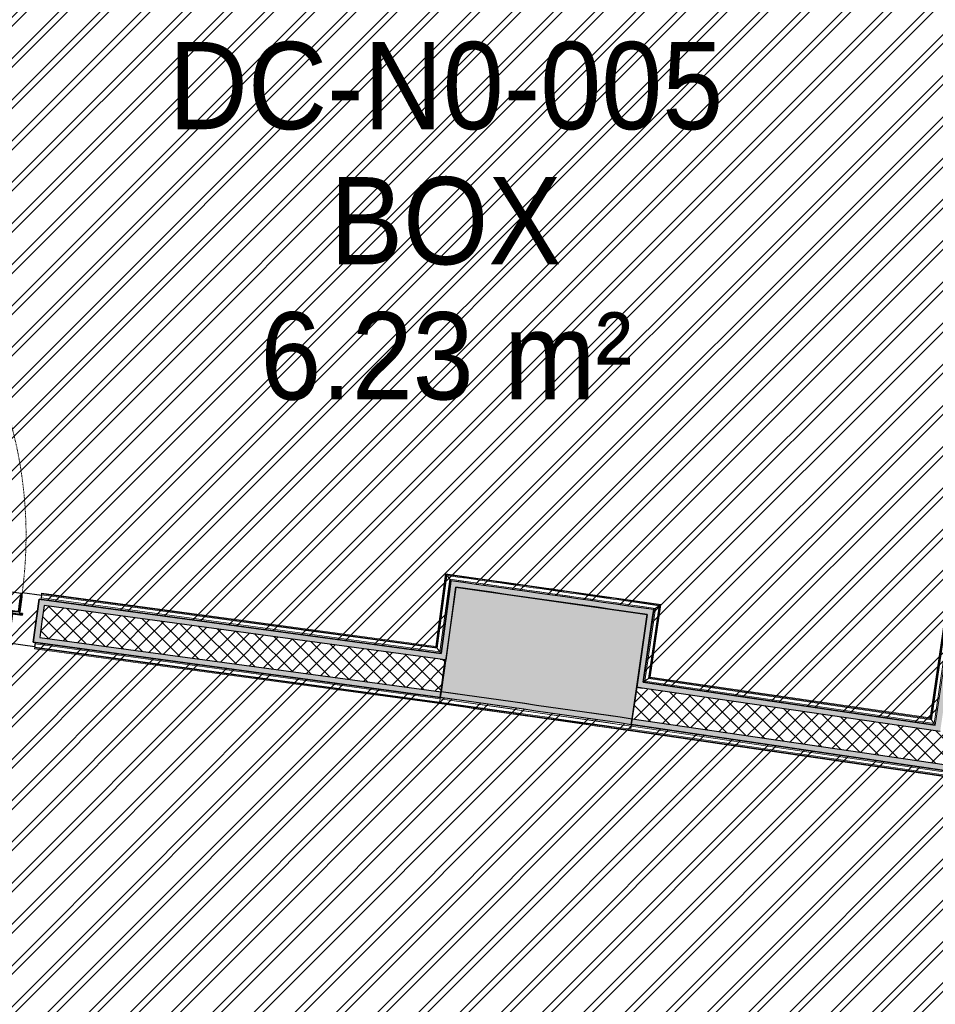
# Model space of a CAD drawing. Header units: centimetres. Extents: x -2631 to 8345, y -3715 to 485.
# Tile 39 of 82: x -482 to -282, y -2252 to -2038. Entities that reach past the tile are written whole.
import ezdxf

# ---------------------------------------------------------------- set-up
doc = ezdxf.new("R2010")
doc.units = ezdxf.units.CM
doc.linetypes.add('Tiret', pattern=[0.25, 0.125, -0.125])
for name, color, linetype, lineweight in [('0-1', 7, 'Continuous', 5), ('A-DOOR', 7, 'Continuous', 25), ('A-DOOR-FRAM', 7, 'Continuous', 25), ('ANNOTATIONS-1', 7, 'Continuous', 25), ('ANNOTATIONS-2', 7, 'Continuous', 18), ('EQUI_SPE', 7, 'Continuous', 18), ('HACHURE_C-3', 7, 'Continuous', 18), ('MUR_C', 7, 'Continuous', 25), ('PORTE', 7, 'Continuous', 25), ('PORTE-1', 7, 'Continuous', 18), ('PORTE-Cadre-meneau', 7, 'Continuous', 25), ('PORTE-panneau', 7, 'Continuous', 25), ('SERRU', 7, 'Continuous', 18), ('SERRU-traverse', 7, 'Continuous', 18), ('SOL', 7, 'Continuous', 25)]:
    doc.layers.add(name, color=color, linetype=linetype, lineweight=lineweight)
for name, color, linetype, lineweight, true_color in [('ANNOTATIONS-4', 6, 'Continuous', 18, 0xff00ff), ('ETIQUETTE-1', 9, 'Continuous', 30, 0x808080), ('HACHURE_C-1', 7, 'Continuous', 25, 0xdadada), ('HACHURE_C-2', 7, 'Continuous', 5, 0xdadada), ('HACHURE_C-4', 7, 'Continuous', 25, 0x787878), ('PORTE-2', 7, 'Tiret', 18, 0x000080)]:
    doc.layers.add(name, color=color, linetype=linetype, lineweight=lineweight, true_color=true_color)
doc.styles.add('Arial', font='arial.ttf', dxfattribs={"width": 0.9, "height": 19})
pattern_1 = [(45, (0, 0), (-1.767767, 1.767767), []), (135, (0, 0), (-1.767767, -1.767767), [])]

# ---------------------------------------------------------------- blocks, each defined once
blk = doc.blocks.new('PRT_SIMPLE_HUI_58x68x48 - PRT_BOIS_1V_930x2040x40-552384-2021_015_1114_DCE_1_50_Sols Chape')
at = {"layer": 'ANNOTATIONS-1'}
h = blk.add_hatch(color=256, dxfattribs=at)
h.paths.add_polyline_path([(-48.38, -0.97), (-48.51, -1.17), (-49.85, -1.32), (-50.05, -1.32), (-50.05, -1.45), (-49.59, -1.45), (-48.38, -1.28), (-48.38, -1.04)])
h.paths.add_polyline_path([(-50.85, -0.8), (-50.8, -1.15), (-50.2, -1.11), (-50.22, -1.02), (-50.52, -1.02), (-50.52, -0.93), (-48.83, -0.95), (-48.51, -1.06), (-48.38, -0.97), (-48.89, -0.8), (-50.54, -0.8)])
h = blk.add_hatch(color=256, dxfattribs=at)
h.paths.add_polyline_path([(41.38, -0.97), (41.38, -1.28), (42.62, -1.45), (43.05, -1.45), (43.03, -1.32), (42.58, -1.32), (41.51, -1.17), (41.45, -1.07)])
h.paths.add_polyline_path([(41.85, -0.8), (41.38, -0.97), (41.51, -1.06), (41.87, -0.93), (43.52, -0.98), (43.52, -1.02), (43.2, -1.08), (43.2, -1.15), (43.85, -1.15), (43.85, -0.8), (41.85, -0.8)])
at = {"layer": 'A-DOOR'}
for p, q in [((43.05, -1.45), (-49.95, -1.45)), ((-49.95, -1.45), (-49.95, -5.45)), ((43.05, -5.45), (43.05, -1.45)), ((-49.95, -5.45), (43.05, -5.45))]:
    blk.add_line(p, q, dxfattribs=at)
at = {"layer": 'A-DOOR-FRAM'}
for p, q in [((-48.7, 5.6), (-54.5, 5.6)), ((-54.5, 5.6), (-54.5, 4.75)), ((-54.5, 4.75), (-54.04, 4.75)), ((-54.04, 4.75), (-54.04, -4.75)), ((-48.7, -0.8), (-48.7, 5.6)), ((47.5, 5.6), (41.7, 5.6)), ((41.7, 5.6), (41.7, -0.8)), ((47.03, -4.75), (47.03, 4.75)), ((47.03, 4.75), (47.5, 4.75)), ((47.5, 4.75), (47.5, 5.6)), ((-50.85, -0.8), (-48.7, -0.8)), ((-50.85, -1.15), (-50.85, -0.8)), ((-50.2, -1.15), (-50.85, -1.15)), ((-50.2, -5.6), (-50.2, -1.15)), ((41.7, -0.8), (43.85, -0.8)), ((43.85, -1.15), (43.2, -1.15)), ((43.2, -1.15), (43.2, -5.6)), ((43.85, -0.8), (43.85, -1.15)), ((-54.04, -4.75), (-54.5, -4.75)), ((-54.5, -4.75), (-54.5, -5.6)), ((-54.5, -5.6), (-50.2, -5.6)), ((43.2, -5.6), (47.5, -5.6)), ((47.5, -4.75), (47.03, -4.75)), ((47.5, -5.6), (47.5, -4.75))]:
    blk.add_line(p, q, dxfattribs=at)
at = {"layer": 'ANNOTATIONS-2'}
for p, q in [((-48.85, -0.8), (-50.85, -0.8)), ((-50.85, -0.8), (-50.85, -1.15)), ((-50.85, -1.15), (-50.2, -1.15)), ((-50.52, -1.02), (-50.52, -0.93)), ((-50.52, -0.93), (-48.87, -0.93)), ((-50.2, -1.02), (-50.52, -1.02)), ((-50.2, -1.15), (-50.2, -1.02)), ((-49.61, -1.32), (-50.05, -1.32)), ((-50.05, -1.32), (-50.05, -1.45)), ((-50.05, -1.45), (-49.6, -1.45)), ((-48.51, -1.17), (-49.61, -1.32)), ((-49.6, -1.45), (-48.38, -1.28)), ((-48.87, -0.93), (-48.51, -1.06)), ((-48.38, -0.97), (-48.85, -0.8)), ((-48.51, -1.06), (-48.51, -1.17)), ((-48.38, -1.28), (-48.38, -0.97)), ((41.85, -0.8), (41.38, -0.97)), ((41.38, -0.97), (41.38, -1.28)), ((41.38, -1.28), (42.6, -1.45)), ((41.51, -1.06), (41.87, -0.93)), ((41.51, -1.17), (41.51, -1.06)), ((42.61, -1.32), (41.51, -1.17)), ((43.85, -0.8), (41.85, -0.8)), ((41.87, -0.93), (43.52, -0.93)), ((42.6, -1.45), (43.05, -1.45)), ((43.05, -1.32), (42.61, -1.32)), ((43.05, -1.45), (43.05, -1.32)), ((43.52, -1.02), (43.2, -1.02)), ((43.2, -1.02), (43.2, -1.15)), ((43.2, -1.15), (43.85, -1.15)), ((43.52, -0.93), (43.52, -1.02)), ((43.85, -1.15), (43.85, -0.8))]:
    blk.add_line(p, q, dxfattribs=at)
at = {"layer": 'EQUI_SPE'}
for p, q in [((43.05, -4.05), (43.05, -5.45)), ((43.05, -5.45), (40.35, -5.45))]:
    blk.add_line(p, q, dxfattribs=at)
at = {"layer": 'PORTE'}
for p, q in [((-42.71, 5.5), (-45.06, 5.5)), ((-45.06, 5.5), (-45.06, 5.45)), ((-45.06, 5.45), (-45.06, 5.04)), ((-45.06, 5.45), (-45.06, 5.04)), ((-42.71, 5.45), (-45.06, 5.45)), ((-42.71, 5.45), (-45.06, 5.45)), ((-45.06, 5.04), (-45.06, 4.33)), ((-45.06, 5.04), (-45.06, 4.33)), ((-42.71, 5.04), (-45.06, 5.04)), ((-45.06, 3.4), (-45.06, 4.33)), ((-45.06, 4.33), (-45.06, 3.4)), ((-31.96, 5.5), (-42.71, 5.5)), ((-42.71, 5.5), (-42.71, 5.45)), ((-42.71, 5.45), (-42.71, 5.5)), ((-42.71, 5.45), (-42.71, 5.04)), ((-42.71, 5.45), (-42.71, 5.04)), ((-31.96, 5.45), (-42.71, 5.45)), ((-31.96, 5.45), (-42.71, 5.45)), ((-42.71, 5.04), (-42.71, 5.45)), ((-42.71, 5.04), (-42.71, 5.45)), ((-42.71, 5.04), (-42.71, 4.33)), ((-42.71, 5.04), (-42.71, 4.33)), ((-31.96, 5.04), (-42.71, 5.04)), ((-42.71, 4.33), (-42.71, 5.04)), ((-42.71, 4.33), (-42.71, 5.04)), ((-42.71, 3.4), (-42.71, 4.33)), ((-42.71, 4.33), (-42.71, 3.4)), ((-42.71, 3.4), (-42.71, 4.33)), ((-42.71, 4.33), (-42.71, 3.4)), ((-31.96, 5.45), (-31.96, 5.5)), ((-31.96, 5.04), (-31.96, 5.45)), ((-31.96, 5.04), (-31.96, 5.45)), ((-31.96, 4.33), (-31.96, 5.04)), ((-31.96, 4.33), (-31.96, 5.04)), ((-31.96, 3.4), (-31.96, 4.33)), ((-31.96, 4.33), (-31.96, 3.4)), ((-45.06, 2.56), (-45.06, 3.4)), ((-45.06, 3.4), (-45.06, 2.56)), ((-42.71, 3.4), (-45.06, 3.4)), ((-42.71, 3.4), (-45.06, 3.4)), ((-45.06, 1.52), (-45.06, 2.56)), ((-45.06, 2.56), (-45.06, 1.52)), ((-42.71, 2.56), (-45.06, 2.56)), ((-42.71, 2.56), (-45.06, 2.56)), ((-42.71, 3.4), (-42.71, 3.28)), ((-42.71, 3.28), (-42.71, 3.4)), ((-31.96, 3.4), (-42.71, 3.4)), ((-31.96, 3.4), (-42.71, 3.4)), ((-42.71, 2.56), (-42.71, 3.4)), ((-42.71, 3.4), (-42.71, 2.56)), ((-31.96, 3.28), (-42.71, 3.28)), ((-42.71, 3.28), (-31.96, 3.28)), ((-42.71, 1.52), (-42.71, 2.56)), ((-42.71, 2.56), (-42.71, 1.52)), ((-31.96, 3.4), (-31.96, 3.28)), ((-31.96, 3.28), (-31.96, 3.4)), ((-45.06, 0.44), (-45.06, 1.52)), ((-45.06, 1.52), (-45.06, 0.44)), ((-42.71, 1.52), (-45.06, 1.52)), ((-42.71, 1.52), (-45.06, 1.52)), ((-45.06, 0.44), (-45.06, -0.4)), ((-45.06, -0.4), (-45.06, 0.44)), ((-42.71, 0.44), (-45.06, 0.44)), ((-45.06, 0.44), (-42.71, 0.44)), ((-42.71, 0.44), (-42.71, 1.52)), ((-42.71, 1.52), (-42.71, 0.44)), ((-42.71, 0.44), (-42.71, -0.4)), ((-42.71, -0.4), (-42.71, 0.44)), ((-46.56, -0.55), (-46.56, -1.45)), ((-41.34, -0.55), (-46.56, -0.55)), ((-41.34, -0.55), (-46.56, -0.55)), ((-46.56, -0.55), (-46.56, -1.45)), ((-41.34, -0.55), (-46.56, -0.55)), ((-41.34, -0.55), (-46.56, -0.55)), ((-46.56, -1.45), (-41.34, -1.45)), ((-46.56, -1.45), (-41.34, -1.45)), ((-46.56, -1.45), (-41.34, -1.45)), ((-46.56, -1.45), (-41.34, -1.45)), ((-45.06, -0.4), (-45.06, -0.5)), ((-45.06, -0.5), (-42.71, -0.5)), ((-44.3, -0.55), (-43.6, -0.55)), ((-44.3, -0.55), (-43.6, -0.55)), ((-43.6, -1.45), (-44.3, -1.45)), ((-43.6, -1.45), (-44.3, -1.45)), ((-42.71, -0.5), (-42.71, -0.4)), ((-41.34, -1.45), (-41.34, -0.55)), ((-41.34, -1.45), (-41.34, -0.55)), ((-49.95, -4.25), (-49.95, -2.65)), ((-49.95, -2.65), (-49.95, -2.9)), ((-49.95, -2.9), (-49.95, -4)), ((-49.95, -2.98), (-49.95, -3.27)), ((-49.95, -3.45), (-49.95, -3.08)), ((-49.95, -3.5), (-49.95, -3.4)), ((-49.95, -3.75), (-49.95, -3.45)), ((-49.95, -3.63), (-49.95, -3.92)), ((-49.95, -4.03), (-49.95, -4.25)), ((43.05, -2.9), (43.05, -2.65)), ((43.05, -2.65), (43.05, -4.25)), ((43.05, -4), (43.05, -2.9)), ((43.05, -3.27), (43.05, -2.98)), ((43.05, -3.08), (43.05, -3.45)), ((43.05, -3.4), (43.05, -3.5)), ((43.05, -3.45), (43.05, -3.75)), ((43.05, -3.92), (43.05, -3.63)), ((43.05, -4.25), (43.05, -4)), ((-46.56, -5.45), (-46.56, -6.35)), ((-41.34, -5.45), (-46.56, -5.45)), ((-41.34, -5.45), (-46.56, -5.45)), ((-46.56, -5.45), (-46.56, -6.35)), ((-41.34, -5.45), (-46.56, -5.45)), ((-41.34, -5.45), (-46.56, -5.45)), ((-46.56, -6.35), (-41.34, -6.35)), ((-46.56, -6.35), (-41.34, -6.35)), ((-46.56, -6.35), (-41.34, -6.35)), ((-46.56, -6.35), (-41.34, -6.35)), ((-42.71, -6.4), (-45.06, -6.4)), ((-45.06, -6.4), (-45.06, -6.5)), ((-44.3, -5.45), (-43.6, -5.45)), ((-44.3, -5.45), (-43.6, -5.45)), ((-43.6, -6.35), (-44.3, -6.35)), ((-43.6, -6.35), (-44.3, -6.35)), ((-42.71, -6.5), (-42.71, -6.4)), ((-41.34, -6.35), (-41.34, -5.45)), ((-41.34, -6.35), (-41.34, -5.45)), ((-45.06, -7.34), (-45.06, -6.5)), ((-45.06, -6.5), (-45.06, -7.34)), ((-45.06, -7.34), (-45.06, -8.42)), ((-45.06, -8.42), (-45.06, -7.34)), ((-45.06, -7.34), (-42.71, -7.34)), ((-42.71, -7.34), (-45.06, -7.34)), ((-45.06, -8.42), (-45.06, -9.46)), ((-45.06, -9.46), (-45.06, -8.42)), ((-45.06, -8.42), (-42.71, -8.42)), ((-45.06, -8.42), (-42.71, -8.42)), ((-42.71, -7.34), (-42.71, -6.5)), ((-42.71, -6.5), (-42.71, -7.34)), ((-42.71, -7.34), (-42.71, -8.42)), ((-42.71, -8.42), (-42.71, -7.34)), ((-42.71, -8.42), (-42.71, -9.46)), ((-42.71, -9.46), (-42.71, -8.42)), ((-45.06, -9.46), (-45.06, -10.3)), ((-45.06, -10.3), (-45.06, -9.46)), ((-45.06, -9.46), (-42.71, -9.46)), ((-45.06, -9.46), (-42.71, -9.46)), ((-45.06, -10.3), (-45.06, -11.23)), ((-45.06, -11.23), (-45.06, -10.3)), ((-45.06, -10.3), (-42.71, -10.3)), ((-45.06, -10.3), (-42.71, -10.3)), ((-42.71, -9.46), (-42.71, -10.3)), ((-42.71, -10.3), (-42.71, -9.46)), ((-42.71, -10.3), (-42.71, -10.18)), ((-42.71, -10.18), (-42.71, -10.3)), ((-42.71, -10.18), (-31.96, -10.18)), ((-31.96, -10.18), (-42.71, -10.18)), ((-42.71, -10.3), (-42.71, -11.23)), ((-42.71, -11.23), (-42.71, -10.3)), ((-42.71, -10.3), (-31.96, -10.3)), ((-42.71, -10.3), (-31.96, -10.3)), ((-42.71, -10.3), (-42.71, -11.23)), ((-42.71, -11.23), (-42.71, -10.3)), ((-31.96, -10.3), (-31.96, -10.18)), ((-31.96, -10.18), (-31.96, -10.3)), ((-31.96, -10.3), (-31.96, -11.23)), ((-31.96, -11.23), (-31.96, -10.3)), ((-45.06, -11.23), (-45.06, -11.94)), ((-45.06, -11.23), (-45.06, -11.94)), ((-45.06, -11.94), (-45.06, -12.35)), ((-45.06, -11.94), (-45.06, -12.35)), ((-45.06, -11.94), (-42.71, -11.94)), ((-45.06, -12.35), (-45.06, -12.4)), ((-45.06, -12.35), (-42.71, -12.35)), ((-45.06, -12.35), (-42.71, -12.35)), ((-45.06, -12.4), (-42.71, -12.4)), ((-42.71, -11.23), (-42.71, -11.94)), ((-42.71, -11.23), (-42.71, -11.94)), ((-42.71, -11.94), (-42.71, -11.23)), ((-42.71, -11.94), (-42.71, -11.23)), ((-42.71, -11.94), (-42.71, -12.35)), ((-42.71, -11.94), (-42.71, -12.35)), ((-42.71, -11.94), (-31.96, -11.94)), ((-42.71, -12.35), (-42.71, -11.94)), ((-42.71, -12.35), (-42.71, -11.94)), ((-42.71, -12.35), (-42.71, -12.4)), ((-42.71, -12.35), (-31.96, -12.35)), ((-42.71, -12.35), (-31.96, -12.35)), ((-42.71, -12.4), (-42.71, -12.35)), ((-42.71, -12.4), (-31.96, -12.4)), ((-31.96, -11.94), (-31.96, -11.23)), ((-31.96, -11.94), (-31.96, -11.23)), ((-31.96, -12.35), (-31.96, -11.94)), ((-31.96, -12.35), (-31.96, -11.94)), ((-31.96, -12.4), (-31.96, -12.35))]:
    blk.add_line(p, q, dxfattribs=at)
for radius, start, end in [(0.912, 155.8208, 178.2982), (0.912, 155.8208, 178.2982), (0.912, 155.8208, 178.2982), (0.912, 155.8208, 180), (0.912, 155.8208, 178.2982), (0.912, 155.8208, 178.2982), (0.912, 155.8208, 178.2982), (0.912, 155.8208, 178.2982), (0.75, 360, 180), (0.75, 135.2517, 180), (0.75, 60.1708, 135), (0.912, 111.9887, 120), (0.912, 111.9887, 120), (0.912, 111.9887, 120), (0.912, 111.9887, 120), (0.912, 111.9887, 120), (0.912, 111.9887, 120), (0.912, 111.9887, 120), (0.912, 111.9887, 120), (0.912, 60, 68.0113), (0.912, 60, 68.0113), (0.912, 60, 68.0113), (0.912, 60, 68.0113), (0.912, 60, 68.0113), (0.912, 60, 68.0113), (0.912, 60, 68.0113), (0.912, 60, 68.0113), (0.75, 0, 60), (0.912, 0, 24.1792), (0.912, 0, 24.1792), (0.912, 0, 24.1792), (0.912, 0, 24.1792), (0.912, 0, 24.1792), (0.912, 0, 24.1792), (0.912, 0, 24.1792), (0.912, 0, 24.1792), (0.912, 180, 204.1792), (0.912, 182.7454, 191.9497), (0.912, 182.7454, 191.9497), (0.912, 182.7454, 204.1792), (0.912, 182.7454, 191.9497), (0.912, 182.7454, 191.9497), (0.912, 182.7454, 191.9497), (0.912, 182.7454, 191.9497), (0.75, 180, 360), (0.75, 180, 0), (0.912, 240, 248.0113), (0.912, 240, 248.0113)]:
    blk.add_arc((42.9, -6.55), radius, start, end, dxfattribs=at)
at = {"layer": 'PORTE-2'}
blk.add_arc((42.8, -5.45), 93, 180, 269.3192, dxfattribs=at)
at = {"layer": 'PORTE-Cadre-meneau'}
for p, q in [((-54.04, 4.75), (-54.5, 4.75)), ((-54.04, -4.75), (-54.04, 4.75)), ((-48.7, 4.75), (-48.7, -0.8)), ((41.7, -0.8), (41.7, 4.75)), ((47.5, 4.75), (47.03, 4.75)), ((47.03, 4.75), (47.03, -4.75)), ((-48.7, -0.8), (-50.85, -0.8)), ((-50.85, -0.8), (-50.85, -1.15)), ((-50.85, -1.15), (-50.2, -1.15)), ((-50.2, -1.15), (-50.2, -4.75)), ((41.7, -0.8), (43.85, -0.8)), ((43.2, -4.75), (43.2, -1.15)), ((43.85, -1.15), (43.2, -1.15)), ((43.85, -1.15), (43.85, -0.8)), ((-54.5, -4.75), (-54.04, -4.75)), ((47.03, -4.75), (47.5, -4.75))]:
    blk.add_line(p, q, dxfattribs=at)
at = {"layer": 'PORTE-panneau'}
for p, q in [((43.05, -1.45), (-49.95, -1.45)), ((-49.95, -2.65), (-49.95, -4.25)), ((43.05, -4.25), (43.05, -2.65)), ((41.7, -5.45), (41.7, -97.75))]:
    blk.add_line(p, q, dxfattribs=at)
blk = doc.blocks.new('Garde-corps - Garde-corps-506445-2021_015_1114_DCE_1_50_Sols Chape')
at = {"layer": 'SERRU-traverse'}
for p, q in [((-252.92, -1987.58), (-282.66, -2190.98)), ((-252.92, -1987.58), (-282.66, -2190.98)), ((-252.58, -1987.32), (-282.41, -2191.32)), ((-282.41, -2191.32), (-252.58, -1987.32)), ((-254.12, -1988.48), (-283.55, -2189.78)), ((-253.93, -1988.33), (-283.41, -2189.97)), ((-253.73, -1988.19), (-283.27, -2190.17)), ((-389.09, -2158.35), (-391.24, -2174.22)), ((-388.95, -2158.54), (-391.1, -2174.41)), ((-388.8, -2158.74), (-390.95, -2174.6)), ((-388.19, -2159.54), (-390.34, -2175.4)), ((-388.19, -2159.54), (-390.34, -2175.4)), ((-342.21, -2165.03), (-389.09, -2158.35)), ((-343.4, -2165.92), (-388.19, -2159.54)), ((-387.94, -2159.88), (-390.09, -2175.74)), ((-390.09, -2175.74), (-387.94, -2159.88)), ((-365.65, -2161.68), (-366.64, -2161.54)), ((-390.09, -2175.74), (-477.29, -2163.93)), ((-477.29, -2163.93), (-390.09, -2175.74)), ((-477.11, -2162.59), (-477.17, -2163.09)), ((-477.17, -2163.09), (-477.15, -2162.92)), ((-477.15, -2162.92), (-477.13, -2162.75)), ((-390.95, -2174.6), (-477.15, -2162.92)), ((-390.34, -2175.4), (-477.14, -2163.64)), ((-390.34, -2175.4), (-477.14, -2163.64)), ((-477.11, -2162.59), (-477.13, -2162.75)), ((-391.1, -2174.41), (-477.13, -2162.75)), ((-391.24, -2174.22), (-477.11, -2162.59)), ((-346.05, -2182.01), (-343.74, -2166.18)), ((-343.74, -2166.18), (-346.05, -2182.01)), ((-345.71, -2181.76), (-343.4, -2165.92)), ((-345.71, -2181.76), (-343.4, -2165.92)), ((-344.91, -2181.16), (-342.59, -2165.32)), ((-344.71, -2181.01), (-342.39, -2165.17)), ((-344.52, -2180.87), (-342.21, -2165.03)), ((-390.95, -2174.6), (-390.34, -2175.4)), ((-390.09, -2175.74), (-390.68, -2174.96)), ((-344.91, -2181.16), (-345.71, -2181.76)), ((-283.27, -2190.17), (-344.91, -2181.16)), ((-283.41, -2189.97), (-344.71, -2181.01)), ((-283.55, -2189.78), (-344.52, -2180.87)), ((-346.05, -2182.01), (-345.26, -2181.42)), ((-282.41, -2191.32), (-346.05, -2182.01)), ((-346.05, -2182.01), (-282.41, -2191.32)), ((-282.66, -2190.98), (-345.71, -2181.76)), ((-282.66, -2190.98), (-345.71, -2181.76)), ((-283.27, -2190.17), (-282.66, -2190.98)), ((-282.41, -2191.32), (-283, -2190.53))]:
    blk.add_line(p, q, dxfattribs=at)
at = {"layer": 'SERRU-traverse', "flags": 128}
for points in [[(-389.09, -2158.35), (-389.09, -2158.35), (-389.09, -2158.36), (-389.07, -2158.38), (-389.06, -2158.4), (-389.04, -2158.42), (-389.02, -2158.45), (-389, -2158.47), (-388.99, -2158.49), (-388.97, -2158.52), (-388.95, -2158.54)], [(-388.8, -2158.74), (-388.5, -2159.14), (-388.19, -2159.54)], [(-387.94, -2159.88), (-388.24, -2159.49), (-388.53, -2159.09)], [(-388.19, -2159.54), (-388.18, -2159.55), (-388.16, -2159.59), (-388.12, -2159.63), (-388.08, -2159.69), (-388.03, -2159.75), (-387.99, -2159.82), (-387.94, -2159.88)], [(-343.74, -2166.18), (-343.34, -2165.88), (-342.95, -2165.58)], [(-342.59, -2165.32), (-342.99, -2165.62), (-343.4, -2165.92)]]:
    blk.add_lwpolyline(points, dxfattribs=at)
at = {"layer": 'SERRU-traverse'}
for radius, start, end in [(18469.29, 81.819426, 81.96532), (18469.12, 81.819967, 81.964777), (18468.4, 81.822183, 81.962554), (18468.1, 81.823116, 81.961618), (18468.1, 81.823116, 81.961618)]:
    blk.add_arc((-2970.45, -20446.53), radius, start, end, dxfattribs=at)
for points, knots in [([(-343.4, -2165.92), (-343.4, -2165.92), (-343.4, -2165.92), (-343.41, -2165.93), (-343.41, -2165.93), (-343.42, -2165.94), (-343.43, -2165.94), (-343.43, -2165.95), (-343.44, -2165.96), (-343.46, -2165.96), (-343.47, -2165.97), (-343.48, -2165.98), (-343.49, -2165.99), (-343.51, -2166), (-343.52, -2166.01), (-343.53, -2166.02), (-343.55, -2166.03), (-343.56, -2166.04), (-343.58, -2166.06), (-343.62, -2166.09), (-343.67, -2166.13), (-343.72, -2166.16), (-343.74, -2166.18)], [0, 0, 0, 0, 0.071429, 0.107143, 0.142857, 0.178571, 0.214286, 0.25, 0.285714, 0.321429, 0.357143, 0.392857, 0.428571, 0.464286, 0.5, 0.535714, 0.571429, 0.607143, 0.642857, 0.714286, 0.857143, 1, 1, 1, 1]), ([(-342.21, -2165.03), (-342.21, -2165.03), (-342.21, -2165.03), (-342.22, -2165.04), (-342.23, -2165.05), (-342.24, -2165.06), (-342.26, -2165.07), (-342.28, -2165.09), (-342.3, -2165.1), (-342.32, -2165.12), (-342.34, -2165.13), (-342.37, -2165.15), (-342.38, -2165.16), (-342.39, -2165.17)], [0.075, 0.075, 0.075, 0.075, 0.15, 0.2125, 0.275, 0.35, 0.425, 0.5, 0.6, 0.7, 0.775, 0.85, 1, 1, 1, 1]), ([(-391.24, -2174.22), (-391.24, -2174.22), (-391.24, -2174.23), (-391.23, -2174.24), (-391.22, -2174.25), (-391.2, -2174.27), (-391.19, -2174.29), (-391.18, -2174.31), (-391.17, -2174.32), (-391.16, -2174.33), (-391.15, -2174.35), (-391.14, -2174.36), (-391.13, -2174.37), (-391.11, -2174.39), (-391.11, -2174.4), (-391.1, -2174.41)], [0.1, 0.1, 0.1, 0.1, 0.2, 0.3, 0.4, 0.475, 0.55, 0.6, 0.65, 0.7, 0.75, 0.8, 0.85, 0.9, 1, 1, 1, 1]), ([(-390.34, -2175.4), (-390.34, -2175.4), (-390.34, -2175.41), (-390.32, -2175.43), (-390.31, -2175.45), (-390.29, -2175.47), (-390.28, -2175.49), (-390.26, -2175.51), (-390.24, -2175.54), (-390.22, -2175.57), (-390.2, -2175.59), (-390.18, -2175.62), (-390.14, -2175.67), (-390.11, -2175.71), (-390.09, -2175.74)], [0, 0, 0, 0, 0.166667, 0.25, 0.333333, 0.416667, 0.458333, 0.5, 0.583333, 0.666667, 0.708333, 0.75, 0.833333, 1, 1, 1, 1]), ([(-344.52, -2180.87), (-344.52, -2180.87), (-344.53, -2180.87), (-344.54, -2180.88), (-344.56, -2180.89), (-344.58, -2180.91), (-344.59, -2180.92), (-344.61, -2180.93), (-344.62, -2180.94), (-344.64, -2180.95), (-344.65, -2180.96), (-344.66, -2180.97), (-344.68, -2180.98), (-344.69, -2181), (-344.7, -2181), (-344.71, -2181.01)], [0.1, 0.1, 0.1, 0.1, 0.2, 0.3, 0.4, 0.475, 0.55, 0.6, 0.65, 0.7, 0.75, 0.8, 0.85, 0.9, 1, 1, 1, 1]), ([(-345.71, -2181.76), (-345.71, -2181.76), (-345.72, -2181.76), (-345.74, -2181.78), (-345.76, -2181.79), (-345.78, -2181.81), (-345.8, -2181.82), (-345.82, -2181.84), (-345.85, -2181.86), (-345.88, -2181.88), (-345.9, -2181.9), (-345.93, -2181.92), (-345.98, -2181.96), (-346.02, -2181.99), (-346.05, -2182.01)], [0, 0, 0, 0, 0.166667, 0.25, 0.333333, 0.416667, 0.458333, 0.5, 0.583333, 0.666667, 0.708333, 0.75, 0.833333, 1, 1, 1, 1]), ([(-283.55, -2189.78), (-283.55, -2189.79), (-283.55, -2189.79), (-283.54, -2189.8), (-283.53, -2189.82), (-283.51, -2189.84), (-283.5, -2189.85), (-283.49, -2189.87), (-283.48, -2189.88), (-283.47, -2189.9), (-283.46, -2189.91), (-283.45, -2189.93), (-283.44, -2189.94), (-283.43, -2189.95), (-283.42, -2189.97), (-283.41, -2189.97)], [0.1, 0.1, 0.1, 0.1, 0.2, 0.3, 0.4, 0.475, 0.55, 0.6, 0.65, 0.7, 0.75, 0.8, 0.85, 0.9, 1, 1, 1, 1]), ([(-282.66, -2190.98), (-282.66, -2190.98), (-282.66, -2190.98), (-282.64, -2191), (-282.63, -2191.02), (-282.61, -2191.04), (-282.6, -2191.06), (-282.59, -2191.08), (-282.56, -2191.11), (-282.54, -2191.14), (-282.52, -2191.17), (-282.5, -2191.19), (-282.47, -2191.24), (-282.43, -2191.29), (-282.41, -2191.32)], [0, 0, 0, 0, 0.166667, 0.25, 0.333333, 0.416667, 0.458333, 0.5, 0.583333, 0.666667, 0.708333, 0.75, 0.833333, 1, 1, 1, 1])]:
    blk.add_open_spline(points, degree=3, knots=knots, dxfattribs=at)
blk = doc.blocks.new('Garde-corps - Garde-corps-511339-2021_015_1114_DCE_1_50_Sols Chape')
at = {"layer": 'SERRU-traverse'}
for p, q in [((-478.55, -2174.05), (-478.64, -2174.69)), ((-478.62, -2174.53), (-478.64, -2174.7)), ((-478.64, -2174.7), (-390.45, -2186.64)), ((-478.62, -2174.53), (-478.6, -2174.36)), ((-478.62, -2174.53), (-390.42, -2186.48)), ((-478.6, -2174.36), (-478.5, -2173.65)), ((-478.6, -2174.36), (-390.4, -2186.31)), ((-478.46, -2173.36), (-478.55, -2174.05)), ((-478.5, -2173.65), (-390.31, -2185.6)), ((-478.5, -2173.65), (-390.31, -2185.6)), ((-478.46, -2173.36), (-478.49, -2173.57)), ((-478.46, -2173.36), (-390.27, -2185.3)), ((-390.27, -2185.3), (-478.46, -2173.36)), ((-390.45, -2186.64), (-348.83, -2192.57)), ((-390.45, -2186.64), (-390.45, -2186.64)), ((-390.31, -2185.6), (-348.68, -2191.53)), ((-383.33, -2186.29), (-376.39, -2187.27)), ((-376.39, -2187.27), (-383.33, -2186.29)), ((-362.51, -2189.25), (-355.57, -2190.24)), ((-355.57, -2190.24), (-362.51, -2189.25)), ((-348.78, -2192.24), (-348.68, -2191.53)), ((-348.64, -2191.23), (-348.74, -2191.93)), ((-348.64, -2191.23), (-348.68, -2191.53)), ((-348.68, -2191.53), (-269.52, -2203.11)), ((-348.68, -2191.53), (-269.52, -2203.11)), ((-348.64, -2191.23), (-269.48, -2202.81)), ((-269.48, -2202.81), (-348.64, -2191.23)), ((-348.81, -2192.41), (-348.83, -2192.57)), ((-348.83, -2192.57), (-269.67, -2204.15)), ((-348.81, -2192.41), (-269.65, -2203.98)), ((-348.78, -2192.24), (-269.62, -2203.81)), ((-269.67, -2204.15), (-269.58, -2203.5)), ((-269.67, -2204.15), (-269.65, -2203.98)), ((-269.62, -2203.81), (-269.65, -2203.98)), ((-269.52, -2203.11), (-269.62, -2203.81)), ((-269.58, -2203.5), (-269.48, -2202.81)), ((-269.52, -2203.11), (-269.48, -2202.81))]:
    blk.add_line(p, q, dxfattribs=at)
at = {"layer": 'SERRU-traverse', "flags": 128}
for points in [[(-390.27, -2185.3), (-390.31, -2185.65), (-390.36, -2186)], [(-390.31, -2185.6), (-390.3, -2185.59), (-390.3, -2185.57), (-390.3, -2185.54), (-390.29, -2185.49), (-390.28, -2185.43), (-390.27, -2185.37), (-390.27, -2185.3)], [(-390.45, -2186.64), (-390.45, -2186.64), (-390.45, -2186.63), (-390.44, -2186.62), (-390.44, -2186.59), (-390.44, -2186.56), (-390.43, -2186.53), (-390.43, -2186.5), (-390.42, -2186.48)], [(-390.4, -2186.31), (-390.35, -2185.95), (-390.31, -2185.6)]]:
    blk.add_lwpolyline(points, dxfattribs=at)
at = {"layer": 'SERRU-traverse'}
for radius, end in [(18441.25, 81.957714), (18441.42, 81.957717), (18441.59, 81.95772), (18442.3, 81.957733)]:
    blk.add_arc((-2970.45, -20446.53), radius, 81.827103, end, dxfattribs=at)
blk = doc.blocks.new('B02_ARC_rvt-1-2021_015_1114_DCE_1_50_Sols Chape')
at = {"layer": 'HACHURE_C-1'}
h = blk.add_hatch(color=256, dxfattribs=at)
h.paths.add_polyline_path([(-390.25, -2176.98), (-390.09, -2175.74), (-477.65, -2163.88), (-478.28, -2168.59), (-477.04, -2168.75), (-476.57, -2165.29), (-399.4, -2175.74)])
h.paths.add_polyline_path([(-578.44, -2155.02), (-577.8, -2150.31), (-581.98, -2149.74), (-582.11, -2150.99), (-579.21, -2151.38), (-579.68, -2154.85), (-579.21, -2154.91)])
for points in [[(-389.01, -2177.15), (-386.87, -2161.29), (-388.1, -2161.12), (-390.25, -2176.98), (-389.16, -2177.13)], [(-343.92, -2167.41), (-343.74, -2166.18), (-387.94, -2159.88), (-388.1, -2161.12), (-344.54, -2167.32)], [(-346.24, -2183.25), (-343.92, -2167.41), (-345.16, -2167.24), (-347.44, -2183.07), (-346.63, -2183.19)], [(-348.64, -2191.23), (-348.46, -2190), (-390.09, -2184.07), (-390.27, -2185.3), (-352.19, -2190.73)]]:
    blk.add_hatch(color=256, dxfattribs=at).paths.add_polyline_path(points)
h = blk.add_hatch(color=256, dxfattribs=at)
h.paths.add_polyline_path([(-67.28, -2224.04), (-67.1, -2222.8), (-167.6, -2208.11), (-168.28, -2212.81), (-167.05, -2212.99), (-166.54, -2209.52), (-75.74, -2222.8)])
h.paths.add_polyline_path([(-268.29, -2198.18), (-267.6, -2193.48), (-274.25, -2192.51), (-274.43, -2193.75), (-269.02, -2194.54), (-269.53, -2198), (-269.02, -2198.08)])
h.paths.add_polyline_path([(-281.35, -2192.74), (-281.17, -2191.5), (-346.05, -2182.01), (-346.24, -2183.25), (-282.41, -2192.58)])
at = {"layer": 'HACHURE_C-2'}
blk.add_hatch(color=256, dxfattribs=at).paths.add_polyline_path([(-281.17, -2191.5), (-251.34, -1987.49), (-252.58, -1987.32), (-282.41, -2191.32)])
h = blk.add_hatch(color=256, dxfattribs=at)
h.paths.add_polyline_path([(-390.27, -2185.3), (-390.1, -2184.07), (-477.51, -2172.22), (-477.04, -2168.75), (-478.28, -2168.59), (-478.92, -2173.29), (-395.54, -2184.59)])
h.paths.add_polyline_path([(-579.08, -2159.72), (-578.44, -2155.02), (-579.68, -2154.85), (-580.15, -2158.32), (-582.82, -2157.96), (-582.95, -2159.2), (-579.68, -2159.64)])
h = blk.add_hatch(color=256, dxfattribs=at)
h.paths.add_polyline_path([(-68.48, -2232.2), (-68.3, -2230.96), (-167.55, -2216.45), (-167.05, -2212.99), (-168.28, -2212.81), (-168.97, -2217.51), (-76.94, -2230.96)])
h.paths.add_polyline_path([(-268.98, -2202.88), (-268.29, -2198.18), (-269.53, -2198), (-270.03, -2201.47), (-348.46, -2190), (-348.64, -2191.23), (-270.03, -2202.73)])
at = {"layer": 'HACHURE_C-3'}
h = blk.add_hatch(dxfattribs=at)
h.set_pattern_fill('FP_1', color=256, style=0, pattern_type=2)
h.set_pattern_definition(pattern_1)
h.paths.add_polyline_path([(-390.1, -2184.07), (-389.16, -2177.13), (-476.57, -2165.29), (-477.51, -2172.22), (-390.25, -2184.04)])
h.paths.add_polyline_path([(-580.15, -2158.32), (-579.21, -2151.38), (-583.35, -2150.82), (-584.06, -2157.79), (-582.82, -2157.96)])
h = blk.add_hatch(dxfattribs=at)
h.set_pattern_fill('FP_1', color=256, style=0, pattern_type=2)
h.set_pattern_definition(pattern_1)
h.paths.add_polyline_path([(-68.3, -2230.96), (-67.28, -2224.04), (-166.54, -2209.52), (-167.55, -2216.45), (-91.98, -2227.5)])
h.paths.add_polyline_path([(-270.03, -2201.47), (-269.02, -2194.54), (-347.44, -2183.07), (-348.46, -2190), (-274.43, -2200.82)])
at = {"layer": 'MUR_C'}
for p, q in [((-388.1, -2161.12), (-390.09, -2175.74)), ((-389.01, -2177.15), (-386.87, -2161.29)), ((-387.94, -2159.88), (-388.1, -2161.12)), ((-477.65, -2163.88), (-478.92, -2173.29)), ((-390.09, -2175.74), (-477.65, -2163.88)), ((-476.57, -2165.29), (-477.04, -2168.75)), ((-390.25, -2176.98), (-476.57, -2165.29)), ((-343.92, -2167.41), (-343.74, -2166.18)), ((-345.16, -2167.24), (-347.47, -2183.07)), ((-346.05, -2182.01), (-343.92, -2167.41)), ((-477.04, -2168.75), (-477.51, -2172.22)), ((-477.51, -2172.22), (-390.1, -2184.07)), ((-478.92, -2173.29), (-390.27, -2185.3)), ((-390.27, -2185.3), (-389.16, -2177.13)), ((-389.16, -2177.13), (-390.25, -2176.98)), ((-390.25, -2176.98), (-389.16, -2177.13)), ((-389.16, -2177.13), (-389.01, -2177.15)), ((-347.44, -2183.07), (-348.64, -2191.23)), ((-347.47, -2183.07), (-347.44, -2183.07)), ((-346.24, -2183.25), (-347.44, -2183.07)), ((-347.44, -2183.07), (-346.24, -2183.25)), ((-281.35, -2192.74), (-346.24, -2183.25)), ((-282.41, -2191.32), (-346.05, -2182.01)), ((-390.09, -2184.07), (-390.27, -2185.3)), ((-348.64, -2191.23), (-348.46, -2190)), ((-348.64, -2191.23), (-268.98, -2202.88)), ((-348.46, -2190), (-270.03, -2201.47))]:
    blk.add_line(p, q, dxfattribs=at)
at = {"layer": 'MUR_C', "flags": 128}
blk.add_lwpolyline([(-386.87, -2161.29), (-366.01, -2164.25), (-345.16, -2167.24)], dxfattribs=at)
at = {"layer": 'MUR_C'}
for radius, start, end in [(18468.1, 81.823116, 81.961618), (18442.6, 81.827103, 81.957738), (18443.85, 81.827103, 81.957738)]:
    blk.add_arc((-2970.45, -20446.53), radius, start, end, dxfattribs=at)
at = {"layer": 'SOL'}
for p, q in [((-481.89, -2166.63), (-574.44, -2154.09)), ((-574.44, -2154.09), (-481.89, -2166.63)), ((-387.94, -2159.88), (-390.09, -2175.74)), ((-390.09, -2175.74), (-387.94, -2159.88)), ((-387.94, -2159.88), (-390.09, -2175.74)), ((-390.09, -2175.74), (-387.94, -2159.88)), ((-481.45, -2163.36), (-481.89, -2166.63)), ((-481.89, -2166.63), (-481.45, -2163.36)), ((-390.09, -2175.74), (-477.65, -2163.88)), ((-477.65, -2163.88), (-390.09, -2175.74)), ((-390.09, -2175.74), (-477.65, -2163.88)), ((-477.65, -2163.88), (-390.09, -2175.74)), ((-346.05, -2182.01), (-343.74, -2166.18)), ((-343.74, -2166.18), (-346.05, -2182.01)), ((-346.05, -2182.01), (-343.74, -2166.18)), ((-343.74, -2166.18), (-346.05, -2182.01)), ((-478.92, -2173.29), (-390.27, -2185.3)), ((-390.27, -2185.3), (-478.92, -2173.29)), ((-390.27, -2185.3), (-478.92, -2173.29)), ((-478.92, -2173.29), (-390.27, -2185.3)), ((-282.41, -2191.32), (-346.05, -2182.01)), ((-346.05, -2182.01), (-282.41, -2191.32)), ((-282.41, -2191.32), (-346.05, -2182.01)), ((-346.05, -2182.01), (-282.41, -2191.32)), ((-348.64, -2191.23), (-268.98, -2202.88)), ((-268.98, -2202.88), (-348.64, -2191.23)), ((-268.98, -2202.88), (-348.64, -2191.23)), ((-348.64, -2191.23), (-268.98, -2202.88))]:
    blk.add_line(p, q, dxfattribs=at)
for radius, start, end in [(18468.1, 81.823116, 81.961618), (18468.1, 81.823116, 81.961618), (18468.1, 81.823116, 81.961618), (18468.1, 81.823116, 81.961618), (18442.6, 81.827103, 81.957738), (18442.6, 81.827103, 81.957738)]:
    blk.add_arc((-2970.45, -20446.53), radius, start, end, dxfattribs=at)
at = {"layer": 'PORTE-1', "rotation": 172.2844194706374}
blk.add_blockref('PRT_SIMPLE_HUI_58x68x48 - PRT_BOIS_1V_930x2040x40-552384-2021_015_1114_DCE_1_50_Sols Chape', (-531.83, -2161.33), dxfattribs=at)
at = {"layer": 'SERRU'}
for name in ['Garde-corps - Garde-corps-506445-2021_015_1114_DCE_1_50_Sols Chape', 'Garde-corps - Garde-corps-511339-2021_015_1114_DCE_1_50_Sols Chape']:
    blk.add_blockref(name, (0, 0), dxfattribs=at)
blk = doc.blocks.new('B02_DC_STR_rvt-1-2021_015_1114_DCE_1_50_Sols Chape')
at = {"layer": 'HACHURE_C-4'}
blk.add_hatch(color=256, dxfattribs=at).paths.add_polyline_path([(-348.43, -2190), (-345.16, -2167.23), (-386.87, -2161.29), (-390.09, -2184.07), (-352.19, -2189.46)])
at = {"layer": 'MUR_C'}
for p, q in [((-386.87, -2161.29), (-390.09, -2184.07)), ((-348.43, -2190), (-345.16, -2167.23))]:
    blk.add_line(p, q, dxfattribs=at)
for radius in [18466.85, 18443.85]:
    blk.add_arc((-2970.45, -20446.53), radius, 81.827018, 81.957738, dxfattribs=at)

msp = doc.modelspace()

# ---------------------------------------------------------------- hatches: boundary and pattern name
at = {"layer": 'ANNOTATIONS-4'}
h = msp.add_hatch(dxfattribs=at)
h.set_pattern_fill('FP_3', color=256, style=0, pattern_type=2)
h.set_pattern_definition([(45, (0, 0), (-4.490128, 4.490128), []), (45, (1.905, 0), (-4.490128, 4.490128), [])])
h.paths.add_polyline_path([(-68.477, -2232.201), (-68.281, -2230.967), (-68.297, -2230.967), (-68.366, -2231.442)])
h.paths.add_polyline_path([(255.463, -2480.509), (255.691, -2479.272), (257.491, -2479.614), (295.618, -2286.886), (298.188, -2271.364), (300.402, -2260.174), (300.883, -2260.269), (320.497, -2161.121), (320.016, -2161.026), (325.526, -2133.174), (326.007, -2133.269), (345.621, -2034.121), (345.14, -2034.025), (351.561, -2001.568), (352.042, -2001.663), (371.656, -1902.514), (371.175, -1902.419), (393.318, -1790.486), (393.799, -1790.581), (417.666, -1669.781), (148.949, -1626.332), (90.978, -1919.678), (81.658, -1917.837), (139.565, -1624.815), (-262.174, -1559.857), (-261.408, -1554.978), (-277.185, -1552.862), (-317.554, -1840.104), (-483.212, -1820.704), (-484.317, -1830.14), (-548.611, -1822.61), (-560.183, -1936.058), (61.414, -2020.274), (62.063, -2016.989), (71.383, -2018.831), (31.713, -2219.497), (-25.207, -2239.095), (-68.523, -2232.194), (-168.971, -2217.506), (-167.596, -2208.106), (-68.313, -2222.624), (-65.785, -2206.757), (-21.144, -2213.975), (-23.428, -2228.436), (23.48, -2212.23), (59.569, -2029.611), (-243.166, -1988.595), (-273.01, -2192.692), (-267.603, -2193.483), (-268.977, -2202.883), (-366.871, -2188.626), (-393.592, -2184.853), (-478.921, -2173.293), (-477.645, -2163.879), (-390.085, -2175.742), (-387.936, -2159.88), (-343.739, -2166.176), (-346.055, -2182.011), (-282.409, -2191.311), (-261.619, -2049.131), (-252.58, -1987.32), (-561.148, -1945.515), (-581.98, -2149.743), (-577.8, -2150.31), (-579.076, -2159.724), (-582.948, -2159.23), (-586.237, -2191.475), (-587.481, -2191.348), (-602.449, -2338.087), (-601.206, -2338.214), (-602.283, -2348.776), (-477.425, -2363.789), (-356.316, -2379.625), (-236.577, -2396.533), (-116.367, -2414.773), (-0.454, -2433.543), (117.491, -2453.876), (117.315, -2455.218), (150.197, -2460.999), (255.459, -2480.508)])
h.paths.add_polyline_path([(-171.319, -2211.554), (-171.622, -2211.51), (-173.439, -2211.189), (-173.694, -2211.005), (-173.582, -2210.964), (-173.257, -2211.139), (-171.622, -2211.378), (-171.622, -2211.282), (-171.93, -2211.237), (-171.869, -2211.12), (-171.277, -2211.264), (-171.319, -2211.554)])
h.paths.add_polyline_path([(-173.739, -2211.027), (-173.694, -2210.723), (-172.117, -2210.78), (-172.02, -2210.817), (-172.035, -2210.924), (-172.475, -2210.86), (-173.597, -2210.87), (-173.694, -2210.978)])
h.paths.add_polyline_path([(-262.554, -2198.04), (-262.654, -2197.829), (-263.963, -2197.482), (-264.156, -2197.454), (-264.137, -2197.325), (-263.684, -2197.392), (-262.509, -2197.736), (-262.523, -2197.829)])
h.paths.add_polyline_path([(-263.043, -2198.141), (-265.022, -2197.852), (-264.972, -2197.506), (-264.328, -2197.6), (-264.346, -2197.723), (-264.675, -2197.723), (-264.668, -2197.772), (-262.895, -2197.978), (-262.654, -2197.945), (-262.554, -2198.04), (-263.042, -2198.141)])
h.paths.add_polyline_path([(-481.332, -2167.366), (-481.637, -2167.324), (-483.455, -2167.023), (-483.715, -2166.843), (-483.602, -2166.799), (-483.274, -2166.971), (-481.637, -2167.193), (-481.638, -2167.097), (-481.946, -2167.055), (-481.889, -2166.937), (-481.285, -2167.019), (-481.332, -2167.365)])
h.paths.add_polyline_path([(-483.756, -2166.865), (-483.715, -2166.56), (-482.138, -2166.601), (-482.04, -2166.634), (-482.055, -2166.743), (-482.495, -2166.684), (-483.615, -2166.705), (-483.715, -2166.818)])
h.paths.add_polyline_path([(-572.703, -2154.814), (-572.806, -2154.603), (-574.133, -2154.268), (-574.312, -2154.244), (-574.294, -2154.115), (-573.788, -2154.192), (-572.662, -2154.509), (-572.675, -2154.603)])
h.paths.add_polyline_path([(-573.192, -2154.92), (-575.174, -2154.651), (-575.127, -2154.305), (-574.483, -2154.392), (-574.5, -2154.516), (-574.828, -2154.516), (-574.822, -2154.568), (-573.043, -2154.755), (-572.806, -2154.719), (-572.703, -2154.814), (-573.191, -2154.92)])
h.paths.add_polyline_path([(66.867, -2012.174), (66.651, -2012.264), (66.212, -2013.688), (66.201, -2013.745), (66.073, -2013.719), (66.235, -2013.062), (66.565, -2012.114), (66.752, -2012.151)])
h.paths.add_polyline_path([(66.556, -2014.63), (66.212, -2014.562), (66.339, -2013.924), (66.461, -2013.948), (66.398, -2014.267), (66.495, -2014.267), (66.789, -2012.521), (66.773, -2012.264), (66.867, -2012.174), (66.944, -2012.668), (66.556, -2014.63)])
h.paths.add_polyline_path([(84.269, -1924.117), (84.217, -1923.952), (84.404, -1923.642), (84.725, -1922.021), (84.628, -1922.021), (84.528, -1922.313), (84.446, -1922.297), (84.572, -1921.659), (84.915, -1921.729), (84.445, -1923.826), (84.357, -1923.972)])
h.paths.add_polyline_path([(84.269, -1924.117), (83.967, -1924.057), (84.103, -1922.485), (84.164, -1922.394), (84.25, -1922.411), (84.152, -1923.075), (84.152, -1924), (84.205, -1924.053)])

# ---------------------------------------------------------------- block references
at = {"layer": '0-1'}
for name in ['B02_DC_STR_rvt-1-2021_015_1114_DCE_1_50_Sols Chape', 'B02_ARC_rvt-1-2021_015_1114_DCE_1_50_Sols Chape']:
    msp.add_blockref(name, (0, 0), dxfattribs=at)

# ---------------------------------------------------------------- texts
at = {"layer": 'ETIQUETTE-1', "char_height": 19, "attachment_point": 1, "style": 'Arial'}
for s, insert, width in [('DC-N0-005', (-449.418, -2042.525), 145.74679), ('BOX', (-414.294, -2071.96), 60.96833), ('6.23 m²', (-429.475, -2101.395), 97.40503)]:
    msp.add_mtext(s, dxfattribs=dict(at, insert=insert, width=width))

doc.saveas('drawing.dxf')
